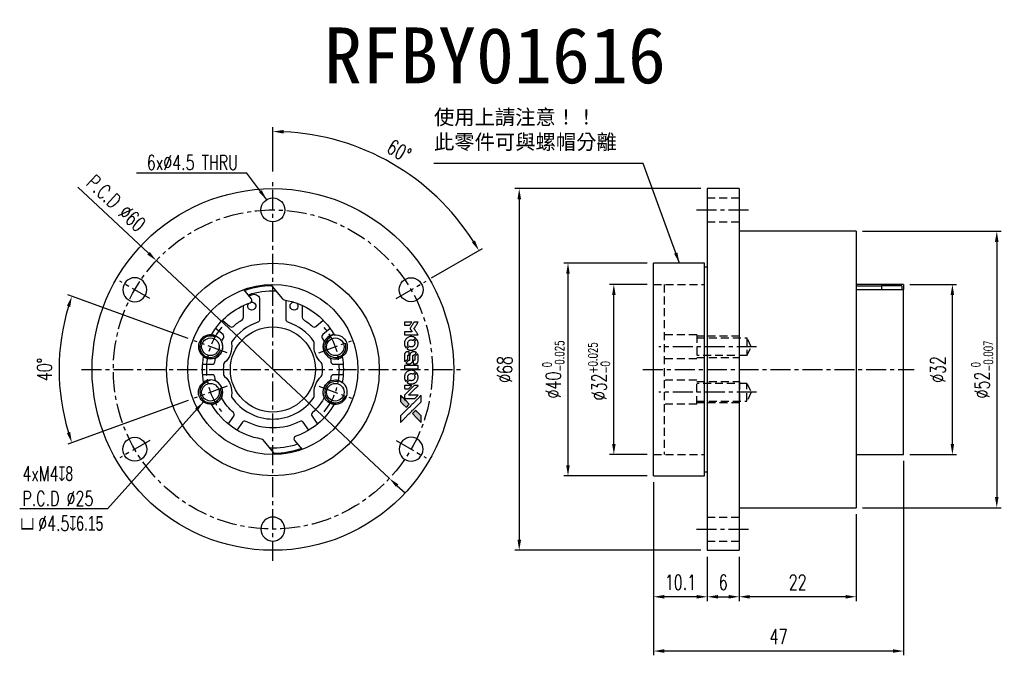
# Model space of a CAD drawing. Header units: millimetres. Extents: x -45 to 140, y -54 to 66.
import ezdxf
from ezdxf.enums import TextEntityAlignment as Align

# ---------------------------------------------------------------- set-up
doc = ezdxf.new("R2010")
doc.units = ezdxf.units.MM
doc.linetypes.add('CENTER', pattern=[2, 1.25, -0.25, 0.25, -0.25])
doc.linetypes.add('DASHED', pattern=[0.75, 0.5, -0.25])
for name, color, linetype in [('CHA', 7, 'Continuous'), ('CL', 1, 'CENTER'), ('DIM', 4, 'Continuous'), ('HID', 2, 'DASHED'), ('OUT', 3, 'Continuous')]:
    doc.layers.add(name, color=color, linetype=linetype)
doc.styles.add('DIM-7', font='SIMPLEX.shx', dxfattribs={"width": 0.7, "bigfont": 'chineset.shx'})
doc.styles.add('T', font='kaiu.ttf')
doc.dimstyles.new('CNS', dxfattribs={"dimtxt": 3.5, "dimasz": 2.5, "dimexe": 1, "dimexo": 1.5, "dimgap": 0.09, "dimtad": 0, "dimdsep": 46, "dimtxsty": 'DIM-7', "dimcen": 0.09, "dimclrd": 1, "dimclre": 1, "dimclrt": 4, "dimadec": 0, "dimazin": 0, "dimtfac": 1, "dimtix": 1, "dimtmove": 2, "dimatfit": 3, "dimfxl": 1, "dimtvp": 0.971429, "dimtolj": 1, "dimarcsym": 0})

# ---------------------------------------------------------------- blocks, each defined once
blk = doc.blocks.new('*D0')
at = {"layer": 'DEFPOINTS', "color": 0}
for p in [(-19.59, 20.48), (24.25, -20.48)]:
    blk.add_point(p, dxfattribs=at)
at = {"layer": 'DIM', "color": 7, "lineweight": -2}
for p, q in [((-34.34, 34.27), (-21.05, 21.85)), ((24.25, -20.48), (-19.59, 20.48)), ((25.71, -21.85), (27.17, -23.22))]:
    blk.add_line(p, q, dxfattribs=at)
at = {"layer": 'DIM', "color": 7}
for points in [[(-20.82, 22.09), (-21.28, 21.61), (-19.59, 20.48)], [(25.93, -21.61), (25.48, -22.09), (24.25, -20.48)]]:
    blk.add_solid(points, dxfattribs=at)
at = {"layer": 'DIM', "color": 7, "insert": (-27.14, 31.27), "char_height": 2.8, "attachment_point": 5, "rotation": 316.9355, "style": 'DIM-7'}
blk.add_mtext('\\A1;P.C.D ∅60', dxfattribs=at)
blk = doc.blocks.new('*D1')
at = {"layer": 'DEFPOINTS', "color": 0}
for p in [(-37.62, 4.67), (-12.47, 5.39), (-6.3, 3.14), (-6.3, -3.14), (-12.47, -5.39)]:
    blk.add_point(p, dxfattribs=at)
at = {"layer": 'DIM', "color": 0, "lineweight": -2}
for p, q in [((-13.6, 5.8), (-36.22, 14.03)), ((-13.6, -5.8), (-36.22, -14.03))]:
    blk.add_line(p, q, dxfattribs=at)
blk.add_arc((2.33, 0), 40.22, 162.8491, 197.1509, dxfattribs=at)
at = {"layer": 'DIM', "color": 0}
for points in [[(-36.42, 11.97), (-35.79, 11.76), (-35.47, 13.76)], [(-35.79, -11.76), (-36.42, -11.97), (-35.47, -13.76)]]:
    blk.add_solid(points, dxfattribs=at)
at = {"layer": 'DIM', "color": 0, "insert": (-40.62, 0), "char_height": 2.8, "attachment_point": 5, "rotation": 90, "style": 'DIM-7'}
blk.add_mtext('\\A1;40°', dxfattribs=at)
blk = doc.blocks.new('*D2')
at = {"layer": 'DEFPOINTS', "color": 0}
for p in [(2.33, 36), (31.08, 34.27), (31.12, 16.62), (25.49, 13.38), (2.33, -36)]:
    blk.add_point(p, dxfattribs=at)
at = {"layer": 'DIM', "color": 0, "lineweight": -2}
for p, q in [((2.33, 37.2), (2.33, 45.54)), ((32.16, 17.22), (41.76, 22.77))]:
    blk.add_line(p, q, dxfattribs=at)
blk.add_arc((2.33, 0), 44.74, 32.5617, 87.4383, dxfattribs=at)
at = {"layer": 'DIM', "color": 0}
for points in [[(4.32, 44.36), (4.34, 45.03), (2.33, 44.74)], [(40.32, 24.25), (39.75, 23.9), (41.07, 22.37)]]:
    blk.add_solid(points, dxfattribs=at)
at = {"layer": 'DIM', "color": 0, "insert": (26.06, 41.1), "char_height": 2.8, "attachment_point": 5, "rotation": 330, "style": 'DIM-7'}
blk.add_mtext('\\A1;60°', dxfattribs=at)
blk = doc.blocks.new('*D3')
at = {"layer": 'DEFPOINTS', "color": 0}
for p in [(73.91, -20), (84.01, -34), (73.91, -42.73)]:
    blk.add_point(p, dxfattribs=at)
at = {"layer": 'DIM', "color": 0, "lineweight": -2}
for p, q in [((73.91, -21.2), (73.91, -43.53)), ((84.01, -35.2), (84.01, -43.53)), ((82.01, -42.73), (75.91, -42.73))]:
    blk.add_line(p, q, dxfattribs=at)
at = {"layer": 'DIM', "color": 0}
for points in [[(75.91, -42.4), (75.91, -43.07), (73.91, -42.73)], [(82.01, -42.4), (82.01, -43.07), (84.01, -42.73)]]:
    blk.add_solid(points, dxfattribs=at)
at = {"layer": 'DIM', "color": 0, "insert": (78.96, -40.01), "char_height": 2.8, "attachment_point": 5, "style": 'DIM-7'}
blk.add_mtext('\\A1;10.1', dxfattribs=at)
blk = doc.blocks.new('*D4')
at = {"layer": 'DEFPOINTS', "color": 0}
for p in [(66.44, 16), (73.91, 16), (73.91, -16)]:
    blk.add_point(p, dxfattribs=at)
at = {"layer": 'DIM', "color": 0, "lineweight": -2}
for p, q in [((72.71, 16), (65.64, 16)), ((66.44, -14), (66.44, 14)), ((72.71, -16), (65.64, -16))]:
    blk.add_line(p, q, dxfattribs=at)
at = {"layer": 'DIM', "color": 0}
for points in [[(66.11, 14), (66.77, 14), (66.44, 16)], [(66.11, -14), (66.77, -14), (66.44, -16)]]:
    blk.add_solid(points, dxfattribs=at)
at = {"layer": 'DIM', "color": 0, "insert": (63.68, -0.34), "char_height": 2.8, "attachment_point": 5, "rotation": 90, "style": 'DIM-7'}
blk.add_mtext('\\A1;%%C32{\\H1.68;\\S+0.025^ -0;}', dxfattribs=at)
blk = doc.blocks.new('*D5')
at = {"layer": 'DEFPOINTS', "color": 0}
for p in [(57.82, 20), (73.91, 20), (73.91, -20)]:
    blk.add_point(p, dxfattribs=at)
at = {"layer": 'DIM', "color": 0, "lineweight": -2}
for p, q in [((72.71, 20), (57.02, 20)), ((57.82, -18), (57.82, 18)), ((72.71, -20), (57.02, -20))]:
    blk.add_line(p, q, dxfattribs=at)
at = {"layer": 'DIM', "color": 0}
for points in [[(57.48, 18), (58.15, 18), (57.82, 20)], [(57.48, -18), (58.15, -18), (57.82, -20)]]:
    blk.add_solid(points, dxfattribs=at)
at = {"layer": 'DIM', "color": 0, "insert": (55.06, 0), "char_height": 2.8, "attachment_point": 5, "rotation": 90, "style": 'DIM-7'}
blk.add_mtext('\\A1;%%C40{\\H1.68;\\S 0^ -0.025;}', dxfattribs=at)
blk = doc.blocks.new('*D6')
at = {"layer": 'DEFPOINTS', "color": 0}
for p in [(84.01, 34), (48.65, -34), (84.01, -34)]:
    blk.add_point(p, dxfattribs=at)
at = {"layer": 'DIM', "color": 0, "lineweight": -2}
for p, q in [((82.81, 34), (47.85, 34)), ((48.65, 32), (48.65, -32)), ((82.81, -34), (47.85, -34))]:
    blk.add_line(p, q, dxfattribs=at)
at = {"layer": 'DIM', "color": 0}
for points in [[(48.32, 32), (48.99, 32), (48.65, 34)], [(48.32, -32), (48.99, -32), (48.65, -34)]]:
    blk.add_solid(points, dxfattribs=at)
at = {"layer": 'DIM', "color": 0, "insert": (45.93, 0), "char_height": 2.8, "attachment_point": 5, "rotation": 90, "style": 'DIM-7'}
blk.add_mtext('\\A1;%%C68', dxfattribs=at)
blk = doc.blocks.new('*D7')
at = {"layer": 'DEFPOINTS', "color": 0}
for p in [(84.01, -34), (90.01, -34), (90.01, -42.73)]:
    blk.add_point(p, dxfattribs=at)
at = {"layer": 'DIM', "color": 0, "lineweight": -2}
for p, q in [((84.01, -35.2), (84.01, -43.53)), ((90.01, -35.2), (90.01, -43.53)), ((86.01, -42.73), (88.01, -42.73))]:
    blk.add_line(p, q, dxfattribs=at)
at = {"layer": 'DIM', "color": 0}
for points in [[(86.01, -42.4), (86.01, -43.07), (84.01, -42.73)], [(88.01, -42.4), (88.01, -43.07), (90.01, -42.73)]]:
    blk.add_solid(points, dxfattribs=at)
at = {"layer": 'DIM', "color": 0, "insert": (87.01, -40.01), "char_height": 2.8, "attachment_point": 5, "style": 'DIM-7'}
blk.add_mtext('\\A1;6', dxfattribs=at)
blk = doc.blocks.new('*D8')
at = {"layer": 'DEFPOINTS', "color": 0}
for p in [(112.01, -26), (90.01, -34), (90.01, -42.73)]:
    blk.add_point(p, dxfattribs=at)
at = {"layer": 'DIM', "color": 0, "lineweight": -2}
for p, q in [((112.01, -27.2), (112.01, -43.53)), ((90.01, -35.2), (90.01, -43.53)), ((110.01, -42.73), (92.01, -42.73))]:
    blk.add_line(p, q, dxfattribs=at)
at = {"layer": 'DIM', "color": 0}
for points in [[(92.01, -42.4), (92.01, -43.07), (90.01, -42.73)], [(110.01, -42.4), (110.01, -43.07), (112.01, -42.73)]]:
    blk.add_solid(points, dxfattribs=at)
at = {"layer": 'DIM', "color": 0, "insert": (101.01, -40.01), "char_height": 2.8, "attachment_point": 5, "style": 'DIM-7'}
blk.add_mtext('\\A1;22', dxfattribs=at)
blk = doc.blocks.new('*D9')
at = {"layer": 'DEFPOINTS', "color": 0}
for p in [(120.91, -16), (73.91, -20), (73.91, -52.94)]:
    blk.add_point(p, dxfattribs=at)
at = {"layer": 'DIM', "color": 0, "lineweight": -2}
for p, q in [((120.91, -17.2), (120.91, -53.74)), ((73.91, -21.2), (73.91, -53.74)), ((118.91, -52.94), (75.91, -52.94))]:
    blk.add_line(p, q, dxfattribs=at)
at = {"layer": 'DIM', "color": 0}
for points in [[(75.91, -52.6), (75.91, -53.27), (73.91, -52.94)], [(118.91, -52.6), (118.91, -53.27), (120.91, -52.94)]]:
    blk.add_solid(points, dxfattribs=at)
at = {"layer": 'DIM', "color": 0, "insert": (97.41, -50.22), "char_height": 2.8, "attachment_point": 5, "style": 'DIM-7'}
blk.add_mtext('\\A1;47', dxfattribs=at)
blk = doc.blocks.new('*D10')
at = {"layer": 'DEFPOINTS', "color": 0}
for p in [(120.91, 16), (130.1, 16), (120.91, -16)]:
    blk.add_point(p, dxfattribs=at)
at = {"layer": 'DIM', "color": 0, "lineweight": -2}
for p, q in [((122.11, 16), (130.9, 16)), ((130.1, -14), (130.1, 14)), ((122.11, -16), (130.9, -16))]:
    blk.add_line(p, q, dxfattribs=at)
at = {"layer": 'DIM', "color": 0}
for points in [[(129.77, 14), (130.43, 14), (130.1, 16)], [(129.77, -14), (130.43, -14), (130.1, -16)]]:
    blk.add_solid(points, dxfattribs=at)
at = {"layer": 'DIM', "color": 0, "insert": (127.38, 0), "char_height": 2.8, "attachment_point": 5, "rotation": 90, "style": 'DIM-7'}
blk.add_mtext('\\A1;%%C32', dxfattribs=at)
blk = doc.blocks.new('*D11')
at = {"layer": 'DEFPOINTS', "color": 0}
for p in [(112.01, 26), (112.01, -26), (138.45, -26)]:
    blk.add_point(p, dxfattribs=at)
at = {"layer": 'DIM', "color": 0, "lineweight": -2}
for p, q in [((113.21, 26), (139.25, 26)), ((138.45, 24), (138.45, -24)), ((113.21, -26), (139.25, -26))]:
    blk.add_line(p, q, dxfattribs=at)
at = {"layer": 'DIM', "color": 0}
for points in [[(138.11, 24), (138.78, 24), (138.45, 26)], [(138.11, -24), (138.78, -24), (138.45, -26)]]:
    blk.add_solid(points, dxfattribs=at)
at = {"layer": 'DIM', "color": 0, "insert": (135.69, 0), "char_height": 2.8, "attachment_point": 5, "rotation": 90, "style": 'DIM-7'}
blk.add_mtext('\\A1;%%C52{\\H1.68;\\S 0^ -0.007;}', dxfattribs=at)

msp = doc.modelspace()

# ---------------------------------------------------------------- hatches: boundary and pattern name
at = {"layer": 'DIM'}
h = msp.add_hatch(color=7, dxfattribs=at)
h.dxf.hatch_style = 1
h.paths.add_polyline_path([(30.229, -9.962), (30.228, -9.352), (30.228, -8.742), (29.699, -8.217, 0.000288), (29.496, -8.015, 0.0004789), (29.324, -7.846, 0.000013), (29.169, -7.692, 0.197177), (29.166, -7.691, 0.1974966), (29.164, -7.692, 0.00004), (29.075, -7.78, 0.0008343), (28.977, -7.878, 0.0005055), (28.861, -7.994), (28.559, -8.296), (29.394, -9.129)])
h.paths.add_polyline_path([(27.372, -7.106), (27.675, -6.803, 0.0004761), (27.791, -6.687, 0.0007888), (27.889, -6.589, 0.000035), (27.977, -6.5, 0.1975803), (27.978, -6.497, 0.198396), (27.977, -6.495, 0.000019), (27.857, -6.375, 0.000582), (27.724, -6.241, 0.000351), (27.566, -6.083, 0.000108), (26.895, -5.415, 0.0006916), (26.555, -5.078, 0.0000771), (26.32, -4.845, 0.1975268), (26.311, -4.841, 0.4101817), (26.307, -4.845, 0.0004931), (26.306, -4.97, 0.0024238), (26.305, -5.143, 0.0005294), (26.304, -5.44), (26.304, -6.038), (26.838, -6.572)])

# ---------------------------------------------------------------- linework, layer by layer
at = {"layer": 'CL', "color": 7, "ltscale": 3}
for p, q in [((2.328, -36), (2.328, 36)), ((82.013, 30), (92.013, 30)), ((-20.838, 13.375), (-26.467, 16.625)), ((25.494, 13.375), (31.123, 16.625)), ((-6.295, 3.139), (-12.472, 5.387)), ((10.952, 3.139), (17.128, 5.387)), ((93.288, 4.275), (74.913, 4.275)), ((-33.672, 0), (38.328, 0)), ((71.913, 0), (122.913, 0)), ((-6.295, -3.139), (-12.472, -5.387)), ((10.952, -3.139), (17.128, -5.387)), ((93.288, -4.275), (74.913, -4.275)), ((-20.838, -13.375), (-26.467, -16.625)), ((25.494, -13.375), (31.123, -16.625)), ((82.013, -30), (92.013, -30))]:
    msp.add_line(p, q, dxfattribs=at)
msp.add_circle((2.328, 0), 30, dxfattribs=at)
for start, end in [(140.27532, 219.72468), (320.27532, 39.72468)]:
    msp.add_arc((2.328, 0), 12.5, start, end, dxfattribs=at)
at = {"layer": 'DIM', "color": 7}
for points in [[(29.251, 8.917), (28.862, 8.917), (28.797, 8.81, -0.000297), (28.757, 8.745, -0.000037), (28.67, 8.603, -0.000043), (28.567, 8.434, -0.000036), (28.456, 8.254, 0.000044), (28.348, 8.077, 0.000063), (28.252, 7.921, 0.000035), (28.171, 7.788, 0.0009), (28.149, 7.752), (28.118, 7.7), (28.16, 7.632, 0.001175), (28.184, 7.593, 0.000208), (28.23, 7.519, 0.000225), (28.283, 7.433, 0.000203), (28.339, 7.344, -0.000711), (28.392, 7.259, -0.001119), (28.437, 7.186, -0.000263), (28.476, 7.121, -0.04589), (28.48, 7.114, -0.519312), (28.476, 7.108, -0.001914), (28.371, 7.106, -0.003124), (28.2, 7.105, -0.000285), (27.772, 7.105), (27.06, 7.105), (27.06, 6.856, 0.001727), (27.061, 6.678, 0.025279), (27.064, 6.616, 0.073886), (27.074, 6.579, 0.07426), (27.094, 6.547, 0.03264), (27.102, 6.539, 0.01784), (27.112, 6.53, 0.017712), (27.124, 6.521, 0.026854), (27.134, 6.515), (27.159, 6.502), (28.4, 6.5), (29.642, 6.498), (29.633, 6.512, -0.004595), (29.627, 6.522, -0.00016), (29.603, 6.559, -0.000298), (29.575, 6.604, -0.000208), (29.544, 6.655, 0.000986), (29.452, 6.802, 0.00025), (29.302, 7.042, 0.000268), (29.142, 7.298, 0.000436), (29.006, 7.514, -0.002932), (28.961, 7.586, -0.004718), (28.924, 7.647, -0.001113), (28.893, 7.701, -0.227179), (28.892, 7.707, -0.045982), (28.895, 7.713, -0.000145), (28.94, 7.786, -0.000825), (28.99, 7.868, -0.000517), (29.05, 7.963, 0.000056), (29.253, 8.292, 0.000289), (29.366, 8.473, 0.000481), (29.45, 8.608, 0.000418), (29.537, 8.75), (29.639, 8.917)], [(27.744, 8.917), (27.06, 8.917), (27.06, 8.667, 0.000842), (27.06, 8.509, 0.010591), (27.062, 8.449, 0.028995), (27.065, 8.415, 0.069543), (27.073, 8.392, 0.051063), (27.086, 8.37, 0.039932), (27.105, 8.349, 0.039414), (27.126, 8.331, 0.045845), (27.15, 8.317, 0.094811), (27.174, 8.312, 0.007124), (27.241, 8.309, 0.004713), (27.355, 8.308, 0.000534), (27.615, 8.308), (28.059, 8.308), (28.097, 8.371, 0.000828), (28.21, 8.554, 0.000879), (28.32, 8.733, 0.000048), (28.427, 8.909, 0.137596), (28.428, 8.914, 0.413028), (28.427, 8.915, 0.000016), (28.227, 8.916, 0.000623), (28.006, 8.916, 0.000374)], [(29.105, 5.95, 0.064158), (28.806, 6.11, 0.06356), (28.477, 6.189, 0.064004), (28.14, 6.182, 0.066747), (27.821, 6.09, 0.04321), (27.621, 5.981, 0.044737), (27.446, 5.84, 0.044901), (27.299, 5.671, 0.044184), (27.183, 5.477, 0.026293), (27.122, 5.33, 0.033344), (27.081, 5.188, 0.033227), (27.06, 5.042, 0.025815), (27.056, 4.882, 0.023119), (27.067, 4.728, 0.031044), (27.092, 4.59, 0.031337), (27.134, 4.458, 0.024258), (27.195, 4.32, 0.015622), (27.221, 4.272, 0.008495), (27.256, 4.214, 0.008415), (27.292, 4.159, 0.020814), (27.32, 4.12), (27.334, 4.102), (27.521, 4.287, 0.002843), (27.66, 4.426, 0.033917), (27.709, 4.483, 0.087906), (27.731, 4.526, 0.073302), (27.738, 4.577, 0.022047), (27.737, 4.601, 0.026465), (27.734, 4.624, 0.022233), (27.728, 4.65, 0.009985), (27.717, 4.683, -0.039011), (27.688, 4.802, -0.044398), (27.678, 4.919, -0.045096), (27.69, 5.035, -0.04265), (27.722, 5.148, -0.071154), (27.811, 5.309, -0.068827), (27.941, 5.44, -0.068713), (28.103, 5.531, -0.070507), (28.282, 5.574, -0.028605), (28.359, 5.577, -0.031418), (28.433, 5.571, -0.031044), (28.506, 5.556, -0.02668), (28.581, 5.531, 0.038913), (28.626, 5.517, 0.043732), (28.67, 5.511, 0.047754), (28.71, 5.513, 0.075756), (28.743, 5.523, 0.07294), (28.76, 5.535, 0.003456), (28.811, 5.582, 0.005023), (28.876, 5.643, 0.002422), (28.958, 5.724, 0.000819), (29.031, 5.797, 0.001349), (29.092, 5.858, 0.0001), (29.147, 5.914, 0.205335), (29.148, 5.916, 0.219821), (29.147, 5.918, 0.002494), (29.135, 5.928, 0.007089), (29.121, 5.938, 0.004494)], [(29.628, 5.044, 0.024131), (29.611, 5.154, 0.022344), (29.583, 5.265, 0.021883), (29.544, 5.375, 0.020884), (29.496, 5.484, 0.010669), (29.464, 5.545, 0.010389), (29.428, 5.606, 0.010913), (29.394, 5.66, 0.022227), (29.364, 5.701), (29.352, 5.716), (29.16, 5.521, 0.002452), (29.086, 5.444, 0.003628), (29.022, 5.377, 0.001662), (28.968, 5.318, 0.070159), (28.958, 5.305, 0.047671), (28.954, 5.293, 0.018624), (28.95, 5.278, 0.017921), (28.947, 5.259, 0.018804), (28.945, 5.242, 0.018255), (28.945, 5.217, 0.041312), (28.947, 5.199, 0.037164), (28.952, 5.18, 0.012342), (28.962, 5.153, -0.015101), (28.986, 5.088, -0.035998), (28.999, 5.038, -0.033244), (29.005, 4.984, -0.011249), (29.007, 4.906, -0.004059), (29.006, 4.842, -0.019693), (29.004, 4.805, -0.027943), (28.999, 4.776, -0.014411), (28.991, 4.739, -0.033089), (28.961, 4.652, -0.033887), (28.92, 4.57, -0.034021), (28.868, 4.495, -0.033942), (28.807, 4.427, -0.02816), (28.737, 4.367, -0.035032), (28.665, 4.319, -0.035269), (28.588, 4.283, -0.029196), (28.502, 4.255, -0.037862), (28.402, 4.236, -0.043657), (28.305, 4.235, -0.043064), (28.209, 4.25, -0.035184), (28.109, 4.282, 0.033699), (28.062, 4.297, 0.052815), (28.02, 4.303, 0.059167), (27.981, 4.3, 0.058972), (27.944, 4.288, 0.059208), (27.915, 4.27, 0.021125), (27.878, 4.238, 0.008691), (27.818, 4.179, 0.000851), (27.675, 4.034, 0.001873), (27.603, 3.96, 0.013884), (27.569, 3.923, 0.022355), (27.552, 3.901, 0.341453), (27.552, 3.892, 0.073011), (27.573, 3.873, 0.004587), (27.641, 3.829, 0.00748), (27.711, 3.785, 0.016837), (27.766, 3.755, 0.028606), (27.901, 3.696, 0.031352), (28.037, 3.655, 0.031004), (28.179, 3.63, 0.0268), (28.329, 3.622, 0.026698), (28.489, 3.631, 0.03002), (28.64, 3.656, 0.030357), (28.786, 3.7, 0.028554), (28.929, 3.761, 0.062944), (29.194, 3.937, 0.062206), (29.408, 4.175, 0.062448), (29.556, 4.457, 0.064355), (29.628, 4.764, 0.017377), (29.632, 4.825, 0.008369), (29.633, 4.904, 0.008367), (29.632, 4.983, 0.01757)], [(27.966, 3.235, 0.065483), (27.952, 3.264, 0.053271), (27.929, 3.291, 0.052018), (27.901, 3.313, 0.0556), (27.869, 3.329, 0.036839), (27.848, 3.334, 0.026922), (27.824, 3.337, 0.016905), (27.791, 3.339, 0.004317), (27.738, 3.339, 0.016369), (27.627, 3.335, 0.029936), (27.538, 3.323, 0.03418), (27.458, 3.302, 0.031327), (27.38, 3.27, 0.046935), (27.285, 3.213, 0.054053), (27.207, 3.14, 0.053701), (27.146, 3.052, 0.045364), (27.101, 2.949, 0.032479), (27.077, 2.857, 0.03386), (27.065, 2.764, 0.013578), (27.061, 2.617, 0.001155), (27.062, 2.241, 0.000413), (27.064, 1.918, 0.005008), (27.066, 1.794, 0.013199), (27.069, 1.724, 0.033956), (27.077, 1.674, 0.013909), (27.09, 1.622, 0.010864), (27.106, 1.566, 0.010938), (27.124, 1.515, 0.028702), (27.14, 1.48), (27.153, 1.453), (27.416, 1.712), (27.679, 1.972), (27.679, 2.275, -0.001504), (27.679, 2.404, -0.00328), (27.68, 2.504, -0.001901), (27.682, 2.581, -0.061333), (27.684, 2.6, -0.063621), (27.696, 2.626, -0.048633), (27.714, 2.651, -0.046769), (27.737, 2.674, -0.047961), (27.764, 2.691, -0.02678), (27.788, 2.701, -0.050957), (27.807, 2.707, -0.029398), (27.833, 2.709, -0.00401), (27.889, 2.711), (27.978, 2.714), (27.978, 2.958, 0.001061), (27.978, 3.103, 0.009147), (27.976, 3.168, 0.020721), (27.973, 3.207, 0.051619)], [(29.297, 3.2, 0.023289), (29.236, 3.24, 0.026845), (29.174, 3.271, 0.026047), (29.107, 3.296, 0.019751), (29.032, 3.317, 0.013249), (28.989, 3.326, 0.025169), (28.955, 3.331, 0.016532), (28.911, 3.333, 0.002937), (28.83, 3.333, 0.003317), (28.758, 3.333, 0.011808), (28.712, 3.331, 0.01777), (28.677, 3.328, 0.021476), (28.644, 3.322, 0.04325), (28.508, 3.28, 0.045753), (28.383, 3.215, 0.04649), (28.274, 3.13, 0.047672), (28.184, 3.026, 0.025315), (28.156, 2.982, 0.015208), (28.126, 2.927, 0.01512), (28.1, 2.869, 0.022488), (28.08, 2.816, 0.027857), (28.059, 2.735, 0.034138), (28.049, 2.658, 0.014286), (28.045, 2.539, 0.00124), (28.044, 2.238, -0.00103), (28.044, 2.053, -0.002552), (28.043, 1.918, -0.001594), (28.041, 1.815, -0.047676), (28.038, 1.789, -0.085307), (28.02, 1.744, -0.097789), (27.988, 1.71, -0.085947), (27.943, 1.688, -0.051339), (27.883, 1.677, 0.014634), (27.863, 1.675, 0.015028), (27.843, 1.671, 0.014927), (27.826, 1.667, 0.059415), (27.816, 1.663, 0.070595), (27.794, 1.647, 0.00028), (27.579, 1.434, 0.000111), (27.358, 1.216, 0.200239), (27.354, 1.206, 0.268906), (27.358, 1.201, 0.001866), (27.411, 1.17, 0.007532), (27.462, 1.142, 0.017818), (27.501, 1.124, 0.013256), (27.545, 1.106, 0.011636), (27.591, 1.09, 0.011528), (27.638, 1.076, 0.012303), (27.685, 1.065, 0.0423), (27.758, 1.055, 0.013657), (27.867, 1.053, 0.013857), (27.977, 1.057, 0.037428), (28.054, 1.067, 0.014927), (28.106, 1.08, 0.0122), (28.16, 1.097, 0.012518), (28.211, 1.115, 0.023062), (28.251, 1.133, 0.065961), (28.396, 1.231, 0.06055), (28.515, 1.366, 0.059676), (28.6, 1.528, 0.060497), (28.644, 1.704, 0.025683), (28.647, 1.742, 0.001528), (28.649, 1.857, 0.002124), (28.65, 2.001, 0.001173), (28.65, 2.177, -0.000809), (28.651, 2.486, -0.017164), (28.654, 2.577, -0.063931), (28.664, 2.626, -0.108429), (28.685, 2.661, -0.052941), (28.708, 2.68, -0.063675), (28.734, 2.694, -0.050562), (28.767, 2.702, -0.020337), (28.812, 2.706, 0.009897), (28.84, 2.709, 0.016482), (28.864, 2.712, 0.019019), (28.882, 2.716, 0.06043), (28.894, 2.72, 0.076267), (28.921, 2.74, 0.00054), (29.12, 2.942, 0.000307), (29.324, 3.148, 0.142594), (29.333, 3.165, 0.232419), (29.332, 3.17, 0.022995), (29.324, 3.179, 0.024627), (29.312, 3.189, 0.015407)], [(29.63, 2.638, 0.018538), (29.625, 2.676, 0.010695), (29.616, 2.722, 0.01068), (29.606, 2.769, 0.017678), (29.594, 2.807, 0.013849), (29.579, 2.85, 0.011814), (29.56, 2.895, 0.004513), (29.541, 2.936, 0.290035), (29.534, 2.941, 0.196418), (29.531, 2.939, 0.000124), (29.455, 2.865, 0.001477), (29.371, 2.782, 0.000898), (29.273, 2.684), (29.017, 2.428), (29.015, 2.107, -0.001471), (29.013, 1.864, -0.028714), (29.008, 1.789, -0.097073), (28.994, 1.747, -0.084199), (28.965, 1.712, -0.042698), (28.942, 1.694, -0.053912), (28.918, 1.683, -0.051004), (28.891, 1.677, -0.032967), (28.859, 1.675, 0.00807), (28.843, 1.674, 0.003023), (28.82, 1.673, 0.002994), (28.795, 1.672, 0.003629), (28.771, 1.671), (28.716, 1.667), (28.716, 1.421, 0.001618), (28.717, 1.304, 0.005206), (28.718, 1.226, 0.00535), (28.72, 1.171, 0.060675), (28.724, 1.15, 0.048484), (28.728, 1.139, 0.02389), (28.737, 1.125, 0.022812), (28.747, 1.111, 0.02462), (28.758, 1.098, 0.061781), (28.789, 1.073, 0.080179), (28.823, 1.059, 0.048561), (28.871, 1.052, 0.010021), (28.956, 1.051, 0.016602), (29.07, 1.054, 0.031409), (29.162, 1.066, 0.036474), (29.242, 1.088, 0.03439), (29.319, 1.121, 0.065928), (29.441, 1.206, 0.069066), (29.534, 1.318, 0.065697), (29.597, 1.457, 0.051559), (29.628, 1.619, 0.020904), (29.632, 1.705, 0.000451), (29.633, 2.13, 0.000419), (29.634, 2.557, 0.022759)], [(28.349, 0.755), (27.063, 0.754), (27.063, 0.501), (27.063, 0.249), (27.079, 0.219, 0.071429), (27.096, 0.194, 0.054799), (27.122, 0.173, 0.053585), (27.152, 0.157, 0.060698), (27.184, 0.148, 0.033975), (27.237, 0.145, 0.000112), (27.89, 0.145, 0.000726), (28.53, 0.146, 0.001084), (29.09, 0.149), (29.634, 0.153), (29.634, 0.455), (29.634, 0.757)], [(29.102, -0.393, 0.018008), (29.047, -0.357, 0.009842), (28.976, -0.316, 0.009807), (28.903, -0.278, 0.015716), (28.839, -0.248, 0.048467), (28.609, -0.176, 0.045841), (28.365, -0.148, 0.046006), (28.121, -0.164, 0.049638), (27.89, -0.225, 0.064819), (27.59, -0.384, 0.06695), (27.345, -0.613, 0.066691), (27.167, -0.899, 0.063505), (27.068, -1.227, 0.03135), (27.059, -1.311, 0.010439), (27.057, -1.435, 0.010391), (27.059, -1.558, 0.032408), (27.068, -1.64, 0.015696), (27.088, -1.738, 0.018095), (27.114, -1.829, 0.018551), (27.145, -1.916, 0.018352), (27.182, -2, 0.015568), (27.212, -2.056, 0.009832), (27.25, -2.12, 0.009795), (27.288, -2.179, 0.023727), (27.319, -2.221), (27.333, -2.238), (27.521, -2.053, 0.001528), (27.626, -1.948, 0.010022), (27.678, -1.895, 0.019586), (27.708, -1.86, 0.061865), (27.724, -1.834, 0.055054), (27.736, -1.794, 0.061607), (27.74, -1.754, 0.048725), (27.733, -1.708, 0.020221), (27.715, -1.646, -0.017722), (27.696, -1.581, -0.02685), (27.684, -1.522, -0.02759), (27.679, -1.464, -0.020233), (27.68, -1.399, -0.04793), (27.698, -1.276, -0.048386), (27.739, -1.158, -0.047866), (27.803, -1.049, -0.044964), (27.887, -0.952, -0.04333), (27.988, -0.871, -0.050921), (28.096, -0.813, -0.051473), (28.212, -0.779, -0.0459), (28.338, -0.767, -0.019014), (28.399, -0.77, -0.024114), (28.455, -0.777, -0.025081), (28.508, -0.789, -0.023892), (28.56, -0.806, 0.008624), (28.602, -0.821, 0.026486), (28.63, -0.83, 0.035074), (28.655, -0.833, 0.02756), (28.682, -0.834, 0.087163), (28.725, -0.826, 0.073291), (28.765, -0.803, 0.028074), (28.823, -0.752, 0.002594), (28.959, -0.618), (29.15, -0.427)], [(29.627, -1.296, 0.023681), (29.611, -1.189, 0.022402), (29.585, -1.082, 0.021929), (29.548, -0.976, 0.020503), (29.501, -0.871, 0.013745), (29.47, -0.811, 0.009767), (29.431, -0.746, 0.009658), (29.393, -0.687, 0.027804), (29.364, -0.648), (29.352, -0.633), (29.163, -0.822, 0.002053), (29.072, -0.913, 0.006738), (29.013, -0.975, 0.007826), (28.974, -1.018, 0.063909), (28.959, -1.04, 0.061532), (28.947, -1.074, 0.068674), (28.944, -1.108, 0.052072), (28.951, -1.149, 0.019648), (28.968, -1.205, -0.018366), (28.99, -1.273, -0.0288), (29.003, -1.333, -0.029061), (29.008, -1.393, -0.019155), (29.008, -1.463, -0.053809), (28.986, -1.615, -0.058833), (28.932, -1.753, -0.058566), (28.848, -1.875, -0.052525), (28.734, -1.979, -0.044733), (28.638, -2.038, -0.040573), (28.529, -2.081, -0.041123), (28.417, -2.106, -0.04951), (28.309, -2.109, -0.017369), (28.258, -2.104, -0.024255), (28.213, -2.096, -0.023787), (28.169, -2.083, -0.015798), (28.119, -2.065, 0.010631), (28.088, -2.053, 0.033653), (28.066, -2.046, 0.037806), (28.045, -2.043, 0.016307), (28.017, -2.043, 0.068179), (27.963, -2.05, 0.095747), (27.919, -2.072, 0.033418), (27.861, -2.124, 0.002133), (27.701, -2.287, 0.001452), (27.612, -2.379, 0.012393), (27.573, -2.422, 0.020479), (27.552, -2.447, 0.344362), (27.553, -2.457, 0.074287), (27.575, -2.477, 0.005454), (27.645, -2.522, 0.008391), (27.718, -2.566, 0.017097), (27.777, -2.597, 0.027375), (27.899, -2.65, 0.02835), (28.024, -2.687, 0.027723), (28.156, -2.711, 0.023913), (28.296, -2.722, 0.027047), (28.464, -2.717, 0.031685), (28.622, -2.695, 0.032425), (28.773, -2.653, 0.031013), (28.919, -2.591, 0.037914), (29.092, -2.488, 0.040153), (29.244, -2.362, 0.039834), (29.375, -2.213, 0.036173), (29.486, -2.039, 0.040752), (29.56, -1.869, 0.035885), (29.61, -1.682, 0.035491), (29.633, -1.488, 0.037615)], [(29.257, -3.023), (28.866, -3.023), (27.963, -3.928), (27.06, -4.832), (27.062, -5.084, 0.0008), (27.063, -5.246, 0.010795), (27.065, -5.306, 0.030495), (27.068, -5.338, 0.080372), (27.076, -5.36, 0.03816), (27.09, -5.382, 0.041799), (27.107, -5.4, 0.042486), (27.126, -5.416, 0.042078), (27.147, -5.427, 0.099276), (27.178, -5.434, 0.003302), (27.303, -5.436, 0.002586), (27.523, -5.437, 0.000204), (28.107, -5.436), (29.043, -5.435), (29.343, -5.134), (29.643, -4.832), (28.744, -4.829), (27.844, -4.826), (28.734, -3.941, 0.000253), (29.076, -3.601, 0.000412), (29.366, -3.312, 0.000041), (29.625, -3.052, 0.041338), (29.635, -3.04), (29.647, -3.023)], [(27.741, -3.023), (27.06, -3.023), (27.062, -3.277), (27.063, -3.531), (27.081, -3.561, 0.03146), (27.091, -3.574, 0.026444), (27.103, -3.587, 0.026444), (27.115, -3.599, 0.031457), (27.129, -3.608), (27.158, -3.626), (27.496, -3.628), (27.833, -3.63), (28.128, -3.331, 0.000745), (28.241, -3.217, 0.001228), (28.336, -3.119, 0.000087), (28.421, -3.032, 0.195134), (28.422, -3.028, 0.412117), (28.42, -3.026, 0.000048), (28.222, -3.025, 0.00109), (28.002, -3.024, 0.000653)], [(29.495, -5.559, -0.000056), (29.129, -5.924, -0.000021), (28.616, -6.436, -0.000021), (28.057, -6.994, -0.000025), (27.533, -7.516), (26.304, -8.742), (26.306, -9.349), (26.307, -9.956), (27.132, -9.137, 0.000274), (27.527, -8.743, 0.000123), (28.047, -8.226, 0.000121), (28.597, -7.678, 0.000165), (29.092, -7.184), (30.228, -6.049), (30.228, -5.438), (30.228, -4.827)], [(27.566, -6.083, 0.000108), (26.895, -5.415, 0.000692), (26.555, -5.078, 0.000077), (26.32, -4.845, 0.197527), (26.311, -4.841, 0.410182), (26.307, -4.845, 0.000493), (26.306, -4.97, 0.002424), (26.305, -5.143, 0.000529), (26.304, -5.44), (26.304, -6.038), (26.838, -6.572), (27.372, -7.106), (27.675, -6.803, 0.000476), (27.791, -6.687, 0.000789), (27.889, -6.589, 0.000035), (27.977, -6.5, 0.19758), (27.978, -6.497, 0.198396), (27.977, -6.495, 0.000019), (27.857, -6.375, 0.000582), (27.724, -6.241, 0.000351)], [(29.699, -8.217, 0.000288), (29.496, -8.015, 0.000479), (29.324, -7.846, 0.000013), (29.169, -7.692, 0.197177), (29.166, -7.691, 0.197497), (29.164, -7.692, 0.00004), (29.075, -7.78, 0.000836), (28.977, -7.878, 0.000505), (28.861, -7.994), (28.559, -8.296), (29.394, -9.129), (30.229, -9.962), (30.228, -9.352), (30.228, -8.742)]]:
    msp.add_lwpolyline(points, format="xyb", close=True, dxfattribs=at)
for centre, start, end in [((-9.418, 4.275), 65.41143, 340), ((14.074, 4.275), 114.58857, 20), ((-9.418, -4.275), 105.41143, 20), ((14.074, -4.275), 75, 340)]:
    msp.add_arc(centre, 2, start, end, dxfattribs=at)
at = {"layer": 'HID', "color": 7, "ltscale": 3}
for p, q in [((84.013, 32.25), (90.013, 32.25)), ((84.013, 27.75), (90.013, 27.75)), ((73.913, 16), (83.513, 16)), ((75.913, 16), (75.913, -16)), ((82.063, 6.525), (75.913, 6.525)), ((82.063, 6.525), (82.063, 2.025)), ((90.063, 6.275), (82.063, 6.275)), ((82.063, 5.925), (91.463, 5.925)), ((90.063, 2.275), (90.063, 6.275)), ((91.463, 5.925), (91.463, 2.625)), ((92.288, 4.275), (91.463, 5.925)), ((91.463, 2.625), (92.288, 4.275)), ((82.063, 2.025), (75.913, 2.025)), ((91.463, 2.625), (82.063, 2.625)), ((82.063, 2.275), (90.063, 2.275)), ((82.063, -2.025), (75.913, -2.025)), ((82.063, -6.525), (82.063, -2.025)), ((82.063, -2.275), (90.063, -2.275)), ((91.463, -2.625), (82.063, -2.625)), ((90.063, -2.275), (90.063, -6.275)), ((91.463, -5.925), (91.463, -2.625)), ((91.463, -2.625), (92.288, -4.275)), ((92.288, -4.275), (91.463, -5.925)), ((82.063, -6.525), (75.913, -6.525)), ((82.063, -5.925), (91.463, -5.925)), ((90.063, -6.275), (82.063, -6.275)), ((73.913, -16), (83.513, -16)), ((84.013, -27.75), (90.013, -27.75)), ((84.013, -32.25), (90.013, -32.25))]:
    msp.add_line(p, q, dxfattribs=at)
at = {"layer": 'OUT', "color": 7}
for p, q in [((90.013, 34), (84.013, 34)), ((84.013, 34), (84.013, 0)), ((90.013, 34), (90.013, 0)), ((112.013, 26), (90.013, 26)), ((112.013, 26), (112.013, 0)), ((83.513, 20), (73.913, 20)), ((73.913, -20), (73.913, 20)), ((83.513, 0), (83.513, 20)), ((84.013, 19.25), (83.513, 19.25)), ((-1.742, 13.326), (-3.147, 15.034)), ((1.89, 15.994), (4.143, 13.255)), ((120.913, 16), (112.013, 16)), ((120.913, 15.994), (112.013, 15.994)), ((112.013, 15.748), (116.763, 15.748)), ((112.013, 15.034), (120.913, 15.034)), ((120.613, 15.748), (116.763, 15.748)), ((116.763, 15.748), (116.763, 15.034)), ((116.763, 15.748), (116.763, 15.034)), ((120.613, 15.748), (120.613, 15.034)), ((120.913, 16), (120.913, 15.994)), ((120.913, 15.994), (120.913, 15.034)), ((120.913, -16), (120.913, 15.034)), ((-0.172, 13.142), (-0.172, 9.354)), ((4.828, 9.354), (4.828, 13.012)), ((-3.172, 9.811), (-3.172, 12.055)), ((7.828, 12.055), (7.828, 9.811)), ((-7.15, 9.259), (-5.763, 8.095)), ((10.42, 8.095), (11.806, 9.259)), ((-7.049, 6.563), (-8.436, 7.727)), ((13.092, 7.727), (11.705, 6.563)), ((-10.884, 1), (-9.074, 1)), ((13.73, 1), (15.54, 1)), ((83.513, -20), (83.513, 0)), ((84.013, 0), (84.013, -34)), ((90.013, 0), (90.013, -34)), ((112.013, 0), (112.013, -26)), ((-9.074, -1), (-10.884, -1)), ((15.54, -1), (13.73, -1)), ((-6.069, -10.249), (-5.031, -8.766)), ((9.687, -8.766), (10.725, -10.249)), ((-3.393, -9.913), (-4.431, -11.396)), ((9.087, -11.396), (8.049, -9.913)), ((2.766, -15.994), (0.513, -13.255)), ((6.238, -13.13), (6.398, -13.326)), ((6.398, -13.326), (7.803, -15.034)), ((112.013, -16), (120.913, -16)), ((73.913, -20), (83.513, -20)), ((83.513, -19.25), (84.013, -19.25)), ((90.013, -26), (112.013, -26)), ((84.013, -34), (90.013, -34))]:
    msp.add_line(p, q, dxfattribs=at)
for centre, radius in [((2.328, 0), 34), ((2.328, 30), 2.25), ((2.328, 0), 20), ((28.309, 15), 2.25), ((2.328, 0), 16), ((2.328, 0), 8), ((-9.418, 4.275), 1.65), ((14.074, 4.275), 1.65), ((-9.418, -4.275), 1.65), ((14.074, -4.275), 1.65), ((-23.653, -15), 2.25)]:
    msp.add_circle(centre, radius, dxfattribs=at)
at = {"layer": 'OUT', "color": 7, "extrusion": (0, 0, -1)}
for centre in [(23.653, 15), (-28.309, -15), (-2.328, -30)]:
    msp.add_circle(centre, 2.25, dxfattribs=at)
at = {"layer": 'OUT', "color": 7}
for centre, radius, start, end in [((2.328, 0), 15.75, 90.8589, 109.69053), ((2.328, 0), 14.75, 87.68853, 108.28964), ((-2.128, 13.008), 0.5, 288.91022, 39.4398), ((4.529, 13.573), 0.5, 219.4398, 260.78954), ((-3.672, 9.811), 0.5, 301.44898, 360), ((8.328, 9.811), 0.5, 180, 238.55102), ((-5.442, 8.478), 0.5, 230, 312.50528), ((2.328, 0), 9.323, 107.78232, 145.75191), ((2.328, 0), 9.323, 34.24809, 72.21768), ((10.098, 8.478), 0.5, 227.49472, 310), ((-9.418, 4.275), 2.25, 84.67485, 235.32515), ((2.328, 0), 12, 149.48245, 149.72351), ((-7.37, 6.18), 0.5, 327.49472, 50), ((12.027, 6.18), 0.5, 130, 212.50528), ((14.074, 4.275), 2.3, 95.88685, 304.11316), ((2.328, 0), 12, 30.27649, 30.51776), ((14.074, 4.275), 2.25, 95.32564, 120.26364), ((-9.39, 4.285), 2.3, 299.58046, 20.24928), ((-4.965, 4.965), 0.5, 145.75191, 188.74692), ((9.621, 4.965), 0.5, 351.25308, 34.24809), ((14.046, 4.285), 2.3, 159.75072, 240.41954), ((2.328, 0), 12, 170.27649, 170.51745), ((2.328, 0), 12, 9.48255, 9.72351), ((14.074, 4.275), 2.25, 279.73636, 304.67436), ((-9.074, 1.5), 0.5, 270, 352.50528), ((2.328, 0), 9.323, 174.07783, 185.92217), ((-6.448, 0.91), 0.5, 131.08281, 174.07783), ((11.104, 0.91), 0.5, 5.92217, 48.91719), ((2.328, 0), 9.323, 354.07783, 5.92217), ((13.73, 1.5), 0.5, 187.49472, 270), ((-9.074, -1.5), 0.5, 7.49472, 90), ((-6.448, -0.91), 0.5, 185.92217, 228.91719), ((11.104, -0.91), 0.5, 311.08281, 354.07783), ((13.73, -1.5), 0.5, 90, 172.50528), ((-9.418, -4.275), 2.3, 275.88685, 124.11316), ((-9.418, -4.275), 2.25, 99.73636, 124.67436), ((2.328, 0), 12, 189.48255, 189.72351), ((-9.39, -4.285), 2.3, 339.75072, 60.41954), ((14.046, -4.285), 2.3, 119.58046, 200.24928), ((14.074, -4.275), 2.25, 264.67485, 55.32515), ((2.328, 0), 12, 350.27649, 350.51745), ((-4.965, -4.965), 0.5, 171.25308, 214.24809), ((2.328, 0), 9.323, 214.24809, 325.75191), ((9.621, -4.965), 0.5, 325.75191, 8.74692), ((-9.418, -4.275), 2.25, 275.32564, 300.26364), ((2.328, 0), 12, 210.27649, 210.51776), ((2.328, 0), 12, 329.48245, 329.72351), ((-5.44, -8.479), 0.5, 325, 47.50528), ((10.097, -8.479), 0.5, 132.49472, 215), ((-2.983, -10.2), 0.5, 62.49472, 145), ((7.639, -10.2), 0.5, 35, 117.50528), ((6.784, -13.008), 0.5, 108.91022, 219.4398), ((0.127, -13.573), 0.5, 39.4398, 80.78954), ((2.328, 0), 14.75, 267.68853, 288.28964), ((2.328, 0), 13.7, 286.58065, 286.83347), ((2.328, 0), 15.75, 270.8589, 289.69053)]:
    msp.add_arc(centre, radius, start, end, dxfattribs=at)
at = {"layer": 'OUT', "color": 7, "extrusion": (0, 0, -1)}
for centre, radius, start, end in [((-2.328, 0), 14.6, 71.93835, 75.08695), ((1.172, 13.142), 1, 75.08695, 180), ((-2.328, 0), 13.25, 99.21046, 150.54506), ((-2.328, 0), 13.25, 29.45494, 71.08978), ((1.644, 11.925), 0.75, 80.74129, 0), ((1.644, 11.925), 0.75, 0, 46.17566), ((-6.3, 11.925), 0.75, 0, 83.01372), ((-6.3, 11.925), 0.75, 133.83003, 0), ((-2.328, 0), 11, 47.49472, 58.55102), ((0.672, 9.354), 0.5, 180, 252.21768), ((-5.328, 9.354), 0.5, 287.78232, 360), ((-2.328, 0), 11, 121.44898, 132.50528), ((9.418, 4.275), 2.3, 95.88685, 304.11316), ((9.418, 4.275), 2.25, 95.32564, 120.26364), ((-2.328, 0), 12.3, 30.36974, 30.60317), ((-2.328, 0), 11, 30.02344, 32.50528), ((-2.328, 0), 11, 147.49472, 149.97656), ((-2.328, 0), 12.3, 149.39698, 149.63026), ((-14.074, 4.275), 2.25, 84.67485, 235.32515), ((6.763, 5.254), 0.5, 339.75072, 30.02344), ((9.39, 4.285), 3.977, 171.25308, 228.91719), ((-14.046, 4.285), 3.977, 311.08281, 8.74692), ((-11.419, 5.254), 0.5, 149.97656, 200.24928), ((-2.328, 0), 13.25, 349.45494, 10.54506), ((9.418, 4.275), 2.25, 279.73636, 304.67436), ((-2.328, 0), 12.3, 9.39733, 9.63026), ((-2.328, 0), 11, 7.49472, 10.14682), ((8.008, 1.85), 0.5, 10.14682, 60.41954), ((-12.664, 1.85), 0.5, 119.58046, 169.85318), ((-2.328, 0), 11, 169.85318, 172.50528), ((-2.328, 0), 12.3, 170.36974, 170.60267), ((-2.328, 0), 13.25, 169.45494, 190.54506), ((-2.328, 0), 11, 349.85318, 352.50528), ((9.39, -4.285), 3.977, 131.08281, 188.74692), ((-14.046, -4.285), 3.977, 351.25308, 48.91719), ((-14.074, -4.275), 2.3, 275.88685, 124.11316), ((-2.328, 0), 11, 187.49472, 190.14682), ((9.418, -4.275), 2.25, 264.67485, 55.32515), ((-2.328, 0), 12.3, 350.36974, 350.60267), ((8.008, -1.85), 0.5, 299.58046, 349.85318), ((-12.664, -1.85), 0.5, 190.14682, 240.41954), ((-2.328, 0), 12.3, 189.39733, 189.63026), ((-14.074, -4.275), 2.25, 99.73636, 124.67436), ((6.763, -5.254), 0.5, 329.97656, 20.24928), ((-2.328, 0), 11, 312.49472, 329.97656), ((-2.328, 0), 11, 210.02344, 227.50528), ((-11.419, -5.254), 0.5, 159.75072, 210.02344), ((-2.328, 0), 13.25, 279.21046, 330.54506), ((-2.328, 0), 12.3, 329.39698, 329.63026), ((-2.328, 0), 13.25, 209.45494, 251.08978), ((-2.328, 0), 12.3, 210.36974, 210.60317), ((-14.074, -4.275), 2.25, 275.32564, 300.26364), ((-2.328, 0), 11, 242.49472, 297.50528)]:
    msp.add_arc(centre, radius, start, end, dxfattribs=at)
at = {"layer": 'OUT', "color": 7}
for points in [[(-8.035, 6.05), (-8.114, 6.112), (-8.198, 6.168), (-8.284, 6.219)], [(12.691, 6.05), (12.771, 6.112), (12.854, 6.168), (12.94, 6.219)], [(-9.799, 2.058), (-9.7, 2.041), (-9.6, 2.03), (-9.499, 2.027)], [(14.455, 2.058), (14.356, 2.041), (14.256, 2.03), (14.156, 2.027)], [(-9.799, -2.058), (-9.7, -2.041), (-9.6, -2.03), (-9.499, -2.027)], [(14.455, -2.058), (14.356, -2.041), (14.256, -2.03), (14.156, -2.027)], [(-8.035, -6.05), (-8.114, -6.112), (-8.198, -6.168), (-8.284, -6.219)], [(12.691, -6.05), (12.771, -6.112), (12.854, -6.168), (12.94, -6.219)]]:
    msp.add_open_spline(points, degree=3, dxfattribs=at)

# ---------------------------------------------------------------- texts
at = {"layer": 'CHA', "color": 7, "style": 'T'}
msp.add_text('RFBY01616', height=10.5, dxfattribs=at).set_placement((44.092, 58.972), align=Align.MIDDLE)
at = {"layer": 'DIM', "color": 7, "char_height": 2.8, "style": 'DIM-7'}
for s, insert, attachment_point in [('{\\fPMingLiU|b0|i0|c136|p18;\\W1;使用上請注意！！\\P此零件可與螺帽分離}', (32.617, 48.855), 1), ('6x%%C4.5 {\\A1;THRU}', (-4.249, 37.514), 9), ('4xM4{\\Fgdt|c136;x8\\P}P.C.D %%C25', (-44.786, -18.182), 1), ('{\\Fgdt|c136;v }%%C4.5{\\Fgdt|c136;x6.15}', (-45.158, -27.531), 1)]:
    msp.add_mtext(s, dxfattribs=dict(at, insert=insert, attachment_point=attachment_point))

# ---------------------------------------------------------------- dimensions: what is measured, and where the dimension line sits
at = {"layer": 'DIM', "color": 7}
for base, line1, line2, picture, middle in [((31.084, 34.27), ((2.328, -36), (2.328, 36)), ((25.494, 13.375), (31.123, 16.625)), '*D2', (26.057, 41.099)), ((-37.624, 4.67), ((-6.295, -3.139), (-12.472, -5.387)), ((-6.295, 3.139), (-12.472, 5.387)), '*D1', (-40.616, 0))]:
    dim = msp.add_angular_dim_2l(base=base, line1=line1, line2=line2, dimstyle='CNS', override={"dimscale": 0.8, "dimclrd": 0, "dimclre": 0, "dimclrt": 0}, dxfattribs=at)
    dim.commit()
    dim.dimension.update_dxf_attribs({"geometry": picture, "text_midpoint": middle})
dim = msp.add_diameter_dim_2p(p1=(24.246, -20.485), p2=(-19.589, 20.485), text='P.C.D <>', dimstyle='CNS', override={"dimscale": 0.8, "dimclrd": 7, "dimclre": 7, "dimclrt": 7, "dimtmove": 0}, dxfattribs=at)
dim.commit()
dim.dimension.update_dxf_attribs({"geometry": '*D0', "text_midpoint": (-28.999, 29.279), "dimtype": 163})
for base, p1, p2, override, picture, middle in [((48.654, -34), (84.013, 34), (84.013, -34), {"dimscale": 0.8, "dimclrd": 0, "dimclre": 0, "dimclrt": 0}, '*D6', (45.934, 0)), ((138.448, -26), (112.013, 26), (112.013, -26), {"dimscale": 0.8, "dimgap": 1, "dimtad": 1, "dimclrd": 0, "dimclre": 0, "dimclrt": 0, "dimtol": 1, "dimtm": 0.007, "dimtfac": 0.6, "dimtdec": 3, "dimtmove": 1}, '*D11', (135.688, 0)), ((57.817, 20), (73.913, -20), (73.913, 20), {"dimscale": 0.8, "dimgap": 1, "dimtad": 1, "dimclrd": 0, "dimclre": 0, "dimclrt": 0, "dimtol": 1, "dimtm": 0.025, "dimtfac": 0.6, "dimtdec": 3, "dimtmove": 1}, '*D5', (55.057, 0)), ((130.101, 16), (120.913, -16), (120.913, 16), {"dimscale": 0.8, "dimclrd": 0, "dimclre": 0, "dimclrt": 0}, '*D10', (127.381, 0))]:
    dim = msp.add_linear_dim(base=base, p1=p1, p2=p2, angle=90, text='%%C<>', dimstyle='CNS', override=override, dxfattribs=at)
    dim.commit()
    dim.dimension.update_dxf_attribs({"geometry": picture, "text_midpoint": middle})
dim = msp.add_linear_dim(base=(66.441, 16), p1=(73.913, -16), p2=(73.913, 16), angle=90, text='%%C<>', dimstyle='CNS', override={"dimscale": 0.8, "dimgap": 1, "dimtad": 1, "dimse1": 0, "dimsd1": 0, "dimclrd": 0, "dimclre": 0, "dimclrt": 0, "dimtol": 1, "dimtp": 0.025, "dimtm": 1e-09, "dimtfac": 0.6, "dimtdec": 3, "dimtmove": 0}, dxfattribs=at)
dim.commit()
dim.dimension.update_dxf_attribs({"geometry": '*D4', "text_midpoint": (66.441, -0.344), "dimtype": 160})
for base, p1, p2, picture, middle in [((73.913, -52.938), (120.913, -16), (73.913, -20), '*D9', (97.413, -50.218)), ((73.913, -42.733), (84.013, -34), (73.913, -20), '*D3', (78.963, -40.013)), ((90.013, -42.733), (112.013, -26), (90.013, -34), '*D8', (101.013, -40.013)), ((90.013, -42.733), (84.013, -34), (90.013, -34), '*D7', (87.013, -40.013))]:
    dim = msp.add_linear_dim(base=base, p1=p1, p2=p2, dimstyle='CNS', override={"dimscale": 0.8, "dimclrd": 0, "dimclre": 0, "dimclrt": 0}, dxfattribs=at)
    dim.commit()
    dim.dimension.update_dxf_attribs({"geometry": picture, "text_midpoint": middle})

# ---------------------------------------------------------------- leaders
at = {"layer": 'DIM', "color": 7, "annotation_type": 0, "has_hookline": 1, "hookline_direction": 1}
for points, text_width in [([(78.763, 20), (71.964, 38.718), (69.964, 38.718)], 37.275), ([(1.162, 31.924), (-2.562, 36.919), (-4.562, 36.919)], 18.667), ([(-10.735, -6.099), (-28.746, -26.21), (-30.746, -26.21)], 14.467)]:
    msp.add_leader(points, dimstyle='CNS', override={"dimscale": 0.8, "dimgap": 0.09, "dimtad": 1, "dimclrd": 0, "dimclre": 4}, dxfattribs=dict(at, text_width=text_width))

doc.saveas('drawing.dxf')
